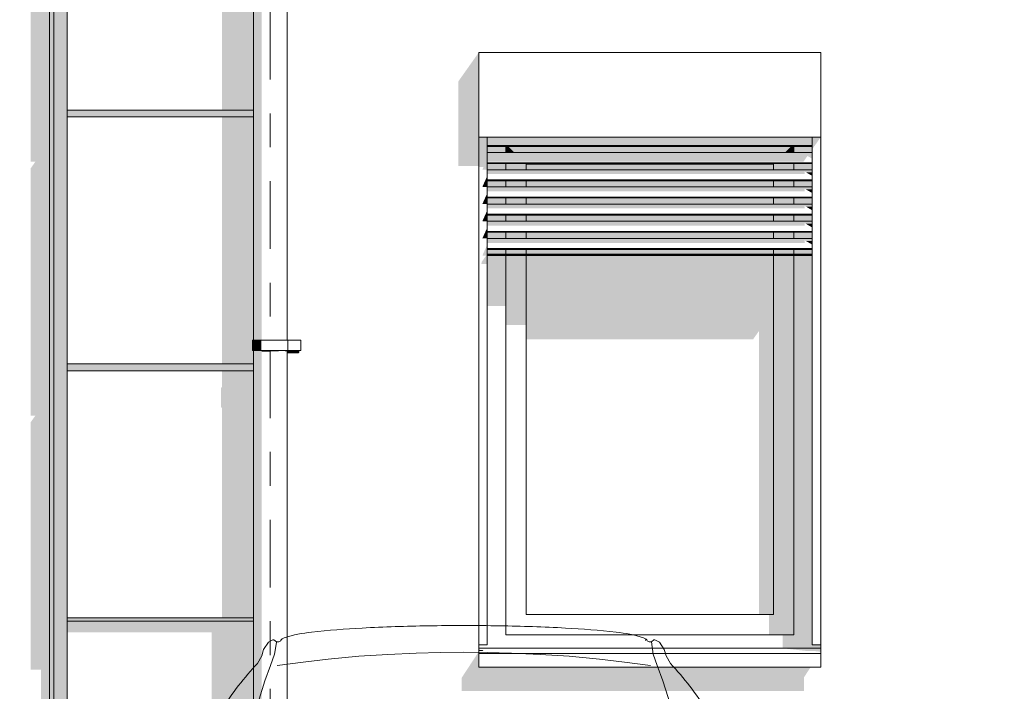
# Model space of a CAD drawing. Header units: metres. Extents: x -4 to 112, y -27 to 26.
# Tile 81 of 256: x 37 to 40, y 1 to 3. Entities that reach past the tile are written whole.
import ezdxf
from ezdxf.enums import TextEntityAlignment as Align

# ---------------------------------------------------------------- set-up
doc = ezdxf.new("R2010")
doc.units = ezdxf.units.M
doc.header["$MEASUREMENT"] = 0
doc.linetypes.add('Raster', pattern=[0.4, 0.2, -0.1, 0, -0.1])
for name, color, linetype in [('10 Fassade', 7, 'Continuous'), ('10 Wand außen', 7, 'Continuous'), ('30 Dachentwässerung', 7, 'Continuous'), ('60 Ausstattung außen', 7, 'Continuous'), ('90 Achsraster', 7, 'Continuous'), ('94 Genehmigungsplanung Bemaßung', 7, 'Continuous')]:
    doc.layers.add(name, color=color, linetype=linetype)
doc.styles.add('ERSTELLTER_STIL_1', font='arial.ttf')
doc.styles.add('ERSTELLTER_STIL_2', font='arial.ttf')
doc.dimstyles.new('ERSTELLTER_STIL__1', dxfattribs={"dimtxt": 0.25, "dimasz": 0.19, "dimexe": 0.18, "dimexo": 0.1, "dimgap": 0, "dimtad": 1, "dimtih": 1, "dimtoh": 1, "dimzin": 0, "dimdsep": 46, "dimtxsty": 'ERSTELLTER_STIL_2', "dimblk": 'ARROWHEAD_6', "dimblk1": 'ARROWHEAD_6', "dimblk2": 'ARROWHEAD_6', "dimcen": 0.09, "dimclrd": 7, "dimclre": 7, "dimclrt": 7, "dimazin": 0, "dimtfac": 1, "dimtdec": 4, "dimtmove": 0, "dimatfit": 3, "dimfxl": 1, "dimtolj": 1, "dimtzin": 0, "dimarcsym": 0})

# ---------------------------------------------------------------- blocks, each defined once
blk = doc.blocks.new('Standard-Rastermarker[7]_1', base_point=(37.7511, 10))
at = {"layer": '90 Achsraster', "color": 14, "linetype": 'Raster', "lineweight": 18, "true_color": 0xa80000}
blk.add_line((37.7511, 9), (37.7511, -1), dxfattribs=at)
at = {"layer": '90 Achsraster', "color": 14, "lineweight": 18, "true_color": 0xa80000, "style": 'ERSTELLTER_STIL_1'}
for tag, p in [('AC_MarkerText_1_0', (37.7511, 10.5)), ('AC_MarkerText_1_1', (37.7511, -2.2))]:
    blk.add_attdef(tag, text='', height=0.3, rotation=360, dxfattribs=at).set_placement(p, align=Align.TOP_CENTER)
blk = doc.blocks.new('Auto Symbol 27[15]_1', base_point=(38.323, -0.1525))
at = {"layer": '60 Ausstattung außen', "color": 7, "linetype": 'Continuous', "lineweight": 13}
for p, q in [((37.7314, 1.117), (37.7455, 1.1384)), ((37.7455, 1.1384), (37.7591, 1.1453)), ((37.7591, 1.1453), (37.7619, 1.1452)), ((37.7619, 1.1452), (37.7694, 1.1389)), ((37.7693, 1.1375), (37.7637, 1.1032)), ((37.7694, 1.1389), (37.776, 1.1392)), ((37.776, 1.1392), (37.7822, 1.1426)), ((38.8593, 1.143), (38.8598, 1.1477)), ((38.8699, 1.1392), (38.8637, 1.1426)), ((38.8765, 1.1389), (38.8699, 1.1392)), ((38.884, 1.1452), (38.8765, 1.1389)), ((38.8765, 1.1389), (38.8822, 1.1032)), ((38.8868, 1.1453), (38.884, 1.1452)), ((38.9004, 1.1384), (38.8868, 1.1453)), ((38.9145, 1.117), (38.9004, 1.1384)), ((37.7259, 1.0974), (37.7314, 1.117)), ((38.098, 1.1021), (38.182, 1.1062)), ((38.182, 1.1062), (38.2543, 1.1081)), ((38.2543, 1.1081), (38.323, 1.1087)), ((38.3916, 1.1081), (38.323, 1.1087)), ((38.4639, 1.1062), (38.3916, 1.1081)), ((38.5479, 1.1021), (38.4639, 1.1062)), ((38.92, 1.0974), (38.9145, 1.117)), ((37.7133, 1.0756), (37.7259, 1.0974)), ((37.7637, 1.1032), (37.7519, 1.0689)), ((37.7717, 1.069), (37.8485, 1.079)), ((37.8485, 1.079), (37.9223, 1.0876)), ((37.9223, 1.0876), (38.0125, 1.0965)), ((38.0125, 1.0965), (38.098, 1.1021)), ((38.6334, 1.0965), (38.5479, 1.1021)), ((38.7236, 1.0876), (38.6334, 1.0965)), ((38.7974, 1.079), (38.7236, 1.0876)), ((38.8742, 1.069), (38.7974, 1.079)), ((38.8822, 1.1032), (38.894, 1.0689)), ((38.9326, 1.0756), (38.92, 1.0974)), ((37.7519, 1.0689), (37.7351, 1.0241)), ((38.894, 1.0689), (38.9108, 1.0241)), ((37.7351, 1.0241), (37.6662, 0.8029)), ((38.9108, 1.0241), (38.9797, 0.8029)), ((37.3122, 0.8446), (37.3069, 0.8226)), ((37.3201, 0.854), (37.3122, 0.8446)), ((37.3346, 0.8573), (37.3201, 0.854)), ((37.3978, 0.8612), (37.3346, 0.8573)), ((37.4802, 0.8613), (37.3978, 0.8612)), ((37.4881, 0.8601), (37.4802, 0.8613)), ((37.5017, 0.8507), (37.4881, 0.8601)), ((37.5068, 0.8417), (37.5017, 0.8507)), ((38.1572, 0.8452), (38.0772, 0.8425)), ((38.2232, 0.8452), (38.1572, 0.8452)), ((38.3227, 0.8451), (38.2232, 0.8452)), ((38.3232, 0.8451), (38.4227, 0.8452)), ((38.4227, 0.8452), (38.4887, 0.8452)), ((38.4887, 0.8452), (38.5687, 0.8425)), ((39.1391, 0.8417), (39.1443, 0.8507)), ((39.1443, 0.8507), (39.1578, 0.8601)), ((39.1578, 0.8601), (39.1657, 0.8613)), ((39.1657, 0.8613), (39.2481, 0.8612)), ((39.2481, 0.8612), (39.3113, 0.8573)), ((39.3113, 0.8573), (39.3258, 0.854)), ((39.3258, 0.854), (39.3337, 0.8446)), ((39.3337, 0.8446), (39.339, 0.8226)), ((37.3069, 0.8226), (37.3055, 0.7998)), ((37.5068, 0.7687), (37.5068, 0.8417)), ((37.7132, 0.8156), (37.7003, 0.8173)), ((37.7484, 0.8233), (37.7132, 0.8156)), ((37.8015, 0.83), (37.7484, 0.8233)), ((37.8631, 0.8343), (37.8015, 0.83)), ((37.9106, 0.8376), (37.8631, 0.8343)), ((37.9911, 0.8426), (37.9106, 0.8376)), ((38.0772, 0.8425), (37.9911, 0.8426)), ((38.5687, 0.8425), (38.6548, 0.8426)), ((38.6548, 0.8426), (38.7353, 0.8376)), ((38.7353, 0.8376), (38.7828, 0.8343)), ((38.7828, 0.8343), (38.8444, 0.83)), ((38.8444, 0.83), (38.8975, 0.8233)), ((38.8975, 0.8233), (38.9327, 0.8156)), ((38.9327, 0.8156), (38.9456, 0.8173)), ((39.1391, 0.7687), (39.1391, 0.8417)), ((39.339, 0.8226), (39.3404, 0.7998)), ((37.3055, 0.7998), (37.3105, 0.7711)), ((37.6897, 0.8107), (37.6877, 0.788)), ((37.6877, 0.788), (37.7126, 0.7791)), ((37.9352, 0.784), (38.0168, 0.7861)), ((38.0168, 0.7861), (38.0839, 0.785)), ((38.0839, 0.785), (38.1628, 0.7888)), ((38.1628, 0.7888), (38.2254, 0.7904)), ((38.4205, 0.7904), (38.2254, 0.7904)), ((38.4831, 0.7888), (38.4205, 0.7904)), ((38.562, 0.785), (38.4831, 0.7888)), ((38.6291, 0.7861), (38.562, 0.785)), ((38.7107, 0.784), (38.6291, 0.7861)), ((38.9582, 0.788), (38.9333, 0.7791)), ((38.9562, 0.8107), (38.9582, 0.788)), ((39.3404, 0.7998), (39.3354, 0.7711)), ((37.3105, 0.7711), (37.318, 0.7425)), ((37.5101, 0.765), (37.5068, 0.7687)), ((37.5174, 0.7588), (37.5508, 0.7608)), ((37.5508, 0.7608), (37.5823, 0.7582)), ((37.5823, 0.7582), (37.5985, 0.7526)), ((37.6304, 0.7565), (37.6108, 0.7526)), ((37.6488, 0.762), (37.6304, 0.7565)), ((37.6662, 0.7631), (37.6488, 0.762)), ((37.6964, 0.7692), (37.6662, 0.7631)), ((37.7126, 0.7791), (37.7187, 0.7719)), ((37.7187, 0.7719), (37.7427, 0.6807)), ((37.7221, 0.7714), (37.7584, 0.7747)), ((37.7584, 0.7747), (37.8597, 0.7818)), ((37.8597, 0.7818), (37.9352, 0.784)), ((38.7862, 0.7818), (38.7107, 0.784)), ((38.8875, 0.7747), (38.7862, 0.7818)), ((38.9238, 0.7714), (38.8875, 0.7747)), ((38.9272, 0.7719), (38.9032, 0.6807)), ((38.9333, 0.7791), (38.9272, 0.7719)), ((38.9495, 0.7692), (38.9797, 0.7631)), ((38.9797, 0.7631), (38.9971, 0.762)), ((38.9971, 0.762), (39.0155, 0.7565)), ((39.0155, 0.7565), (39.0351, 0.7526)), ((39.0636, 0.7582), (39.0474, 0.7526)), ((39.0951, 0.7608), (39.0636, 0.7582)), ((39.1285, 0.7588), (39.0951, 0.7608)), ((39.1358, 0.765), (39.1391, 0.7687)), ((39.3354, 0.7711), (39.3279, 0.7425)), ((37.318, 0.7425), (37.3273, 0.7379)), ((37.3273, 0.7379), (37.3519, 0.7318)), ((37.3519, 0.7318), (37.4553, 0.7301)), ((37.4553, 0.7301), (37.4553, 0.7256)), ((37.5974, 0.7416), (37.5901, 0.7256)), ((37.6108, 0.7526), (37.5974, 0.7416)), ((37.5985, 0.7526), (37.6063, 0.7482)), ((39.0351, 0.7526), (39.0485, 0.7416)), ((39.0474, 0.7526), (39.0396, 0.7482)), ((39.0485, 0.7416), (39.0558, 0.7256)), ((39.294, 0.7318), (39.1906, 0.7301)), ((39.1906, 0.7301), (39.1906, 0.7256)), ((39.3186, 0.7379), (39.294, 0.7318)), ((39.3279, 0.7425), (39.3186, 0.7379)), ((37.4361, 0.6884), (37.4475, 0.7102)), ((37.4475, 0.7102), (37.4541, 0.7227)), ((37.5822, 0.7012), (37.5783, 0.6813)), ((37.5851, 0.7145), (37.5822, 0.7012)), ((37.5901, 0.7256), (37.5851, 0.7145)), ((39.0558, 0.7256), (39.0609, 0.7145)), ((39.0609, 0.7145), (39.0637, 0.7012)), ((39.0637, 0.7012), (39.0676, 0.6813)), ((39.1984, 0.7102), (39.1918, 0.7227)), ((39.2098, 0.6884), (39.1984, 0.7102)), ((37.423, 0.6579), (37.4361, 0.6884)), ((37.4475, 0.6808), (37.4581, 0.6831)), ((37.4581, 0.6831), (37.4872, 0.6858)), ((37.4872, 0.6858), (37.5224, 0.6825)), ((37.5224, 0.6825), (37.5537, 0.6797)), ((37.5895, 0.6697), (37.571, 0.6681)), ((37.5783, 0.6813), (37.5772, 0.6697)), ((37.6398, 0.6719), (37.5895, 0.6697)), ((37.6913, 0.6719), (37.6398, 0.6719)), ((37.7259, 0.6702), (37.6913, 0.6719)), ((37.7427, 0.6807), (37.7511, 0.6707)), ((38.8948, 0.6707), (37.7511, 0.6707)), ((38.9032, 0.6807), (38.8948, 0.6707)), ((38.92, 0.6702), (38.9546, 0.6719)), ((38.9546, 0.6719), (39.0061, 0.6719)), ((39.0061, 0.6719), (39.0564, 0.6697)), ((39.0564, 0.6697), (39.0749, 0.6681)), ((39.0676, 0.6813), (39.0687, 0.6697)), ((39.1235, 0.6825), (39.0922, 0.6797)), ((39.1587, 0.6858), (39.1235, 0.6825)), ((39.1878, 0.6831), (39.1587, 0.6858)), ((39.1984, 0.6808), (39.1878, 0.6831)), ((39.2229, 0.6579), (39.2098, 0.6884)), ((37.4129, 0.627), (37.423, 0.6579)), ((37.4849, 0.6416), (37.434, 0.6338)), ((37.5414, 0.6443), (37.4849, 0.6416)), ((37.5543, 0.6587), (37.5459, 0.6327)), ((37.5582, 0.6631), (37.5543, 0.6587)), ((37.571, 0.6681), (37.5582, 0.6631)), ((37.585, 0.6531), (37.58, 0.6393)), ((37.5912, 0.6604), (37.585, 0.6531)), ((37.7399, 0.6541), (37.7321, 0.6604)), ((37.8008, 0.4756), (37.7399, 0.6541)), ((38.0245, 0.5019), (38.0245, 0.6604)), ((38.6214, 0.5019), (38.6214, 0.6604)), ((38.8451, 0.4756), (38.906, 0.6541)), ((38.906, 0.6541), (38.9138, 0.6604)), ((39.0547, 0.6604), (39.0609, 0.6531)), ((39.0609, 0.6531), (39.0659, 0.6393)), ((39.0749, 0.6681), (39.0877, 0.6631)), ((39.0877, 0.6631), (39.0916, 0.6587)), ((39.0916, 0.6587), (39.1001, 0.6327)), ((39.1045, 0.6443), (39.161, 0.6416)), ((39.161, 0.6416), (39.2119, 0.6338)), ((39.2331, 0.627), (39.2229, 0.6579)), ((37.405, 0.5976), (37.4129, 0.627)), ((37.5459, 0.6327), (37.5425, 0.6106)), ((37.58, 0.6393), (37.58, 0.4756)), ((39.0659, 0.6393), (39.0659, 0.4756)), ((39.1001, 0.6327), (39.1034, 0.6106)), ((39.2409, 0.5976), (39.2331, 0.627)), ((37.3972, 0.5473), (37.405, 0.5976)), ((37.5425, 0.6106), (37.5318, 0.5453)), ((37.5508, 0.5976), (37.7584, 0.5976)), ((37.7831, 0.5976), (38.0213, 0.5976)), ((38.8628, 0.5976), (38.6246, 0.5976)), ((39.0951, 0.5976), (38.8875, 0.5976)), ((39.1034, 0.6106), (39.1141, 0.5453)), ((39.2487, 0.5473), (39.2409, 0.5976)), ((37.3955, 0.4967), (37.3972, 0.5473)), ((37.5318, 0.5453), (37.5256, 0.5038)), ((39.1141, 0.5453), (39.1203, 0.5038)), ((39.2505, 0.4967), (39.2487, 0.5473)), ((37.3981, 0.4519), (37.3955, 0.4967)), ((37.5256, 0.5038), (37.5251, 0.4778)), ((39.1203, 0.5038), (39.1208, 0.4778)), ((39.2478, 0.4519), (39.2505, 0.4967)), ((37.5251, 0.4778), (37.5362, 0.4668)), ((37.5362, 0.4668), (37.5676, 0.4629)), ((37.838, 0.4629), (37.8723, 0.4677)), ((37.8723, 0.4677), (37.893, 0.4798)), ((37.893, 0.4798), (37.9308, 0.4895)), ((37.9308, 0.4895), (38.7151, 0.4895)), ((38.7529, 0.4798), (38.7151, 0.4895)), ((38.7736, 0.4677), (38.7529, 0.4798)), ((38.8079, 0.4629), (38.7736, 0.4677)), ((39.1097, 0.4668), (39.0783, 0.4629)), ((39.1208, 0.4778), (39.1097, 0.4668)), ((37.5345, 0.4341), (37.5743, 0.4402)), ((37.5379, 0.4629), (37.5385, 0.4369)), ((37.5676, 0.4629), (37.838, 0.4629)), ((39.0716, 0.4402), (37.5743, 0.4402)), ((39.0783, 0.4629), (38.8079, 0.4629)), ((39.1114, 0.4341), (39.0716, 0.4402)), ((39.108, 0.4629), (39.1074, 0.4369)), ((37.435, 0.4287), (37.4387, 0.399)), ((37.4523, 0.4237), (37.5094, 0.4292)), ((37.5094, 0.4292), (37.5345, 0.4341)), ((39.1365, 0.4292), (39.1114, 0.4341)), ((39.1936, 0.4237), (39.1365, 0.4292)), ((39.2109, 0.4287), (39.2072, 0.399)), ((37.4387, 0.399), (37.4422, 0.3783)), ((37.445, 0.3833), (37.5116, 0.3938)), ((37.5116, 0.3938), (37.5985, 0.3999)), ((39.0474, 0.3999), (37.5985, 0.3999)), ((39.1343, 0.3938), (39.0474, 0.3999)), ((39.2009, 0.3833), (39.1343, 0.3938)), ((39.2072, 0.399), (39.2037, 0.3783)), ((37.4184, 0.3004), (37.4184, -0.0913)), ((39.2275, 0.3004), (39.2275, -0.0913)), ((37.6804, 0.2792), (38.9655, 0.2792)), ((37.6502, 0.2018), (37.4795, 0.2077)), ((37.653, 0.2001), (37.6708, 0.2249)), ((37.6708, 0.2249), (37.8229, 0.2249)), ((37.6949, 0.2023), (37.7052, 0.2084)), ((37.8229, 0.2249), (37.8465, 0.2249)), ((37.8258, 0.2083), (37.8492, 0.2006)), ((37.8465, 0.2249), (37.861, 0.2205)), ((37.861, 0.2205), (37.8716, 0.2094)), ((37.8716, 0.2094), (37.8828, 0.19)), ((38.7676, 0.2077), (37.8783, 0.2077)), ((38.7743, 0.2094), (38.7631, 0.19)), ((38.7849, 0.2205), (38.7743, 0.2094)), ((38.7994, 0.2249), (38.7849, 0.2205)), ((38.8201, 0.2083), (38.7967, 0.2006)), ((38.823, 0.2249), (38.7994, 0.2249)), ((38.9751, 0.2249), (38.823, 0.2249)), ((38.951, 0.2023), (38.9407, 0.2084)), ((38.9929, 0.2001), (38.9751, 0.2249)), ((38.9957, 0.2018), (39.1664, 0.2077)), ((37.653, 0.0829), (37.653, 0.2001)), ((37.6708, 0.1564), (37.6787, 0.1824)), ((37.6787, 0.1824), (37.6949, 0.2023)), ((37.7581, 0.1846), (37.7032, 0.1846)), ((37.7032, 0.1846), (37.7032, 0.1249)), ((37.7581, 0.1249), (37.7581, 0.1846)), ((37.8341, 0.1846), (37.7793, 0.1846)), ((37.7793, 0.1846), (37.7793, 0.1249)), ((37.8341, 0.1249), (37.8341, 0.1846)), ((37.8492, 0.2006), (37.8627, 0.1873)), ((37.8627, 0.1873), (37.8671, 0.1657)), ((37.8828, 0.19), (37.9124, 0.1397)), ((38.7631, 0.19), (38.7335, 0.1397)), ((38.7832, 0.1873), (38.7788, 0.1657)), ((38.7967, 0.2006), (38.7832, 0.1873)), ((38.8118, 0.1249), (38.8118, 0.1846)), ((38.8118, 0.1846), (38.8666, 0.1846)), ((38.8666, 0.1846), (38.8666, 0.1249)), ((38.8878, 0.1846), (38.9427, 0.1846)), ((38.8878, 0.1249), (38.8878, 0.1846)), ((38.9427, 0.1846), (38.9427, 0.1249)), ((38.9672, 0.1824), (38.951, 0.2023)), ((38.9751, 0.1564), (38.9672, 0.1824)), ((38.9929, 0.0829), (38.9929, 0.2001)), ((37.6798, 0.1271), (37.6708, 0.1564)), ((37.8671, 0.1657), (37.8632, 0.1348)), ((38.7788, 0.1657), (38.7827, 0.1348)), ((38.9661, 0.1271), (38.9751, 0.1564)), ((37.6684, 0.126), (37.6684, -0.0913)), ((37.6926, 0.1094), (37.6798, 0.1271)), ((37.7032, 0.1249), (37.7581, 0.1249)), ((37.7793, 0.1249), (37.8341, 0.1249)), ((37.8537, 0.122), (37.8307, 0.1071)), ((37.8632, 0.1348), (37.8537, 0.122)), ((37.9124, 0.1397), (37.923, 0.1264)), ((37.923, 0.1264), (37.9331, 0.1165)), ((37.9331, 0.1165), (38.323, 0.1165)), ((38.7128, 0.1165), (38.323, 0.1165)), ((38.7229, 0.1264), (38.7128, 0.1165)), ((38.7335, 0.1397), (38.7229, 0.1264)), ((38.7827, 0.1348), (38.7922, 0.122)), ((38.7922, 0.122), (38.8152, 0.1071)), ((38.8666, 0.1249), (38.8118, 0.1249)), ((38.9427, 0.1249), (38.8878, 0.1249)), ((38.9533, 0.1094), (38.9661, 0.1271)), ((38.9775, 0.126), (38.9775, -0.0913)), ((37.5064, 0.0918), (37.517, 0.0896)), ((37.517, 0.0896), (37.635, 0.0807)), ((37.7278, 0.0961), (37.6926, 0.1094)), ((37.7681, 0.0944), (37.7278, 0.0961)), ((37.8016, 0.0977), (37.7681, 0.0944)), ((37.8307, 0.1071), (37.8016, 0.0977)), ((38.8152, 0.1071), (38.8443, 0.0977)), ((38.8443, 0.0977), (38.8778, 0.0944)), ((38.8778, 0.0944), (38.9181, 0.0961)), ((38.9181, 0.0961), (38.9533, 0.1094)), ((39.1289, 0.0896), (39.0109, 0.0807)), ((39.1395, 0.0918), (39.1289, 0.0896)), ((37.635, 0.0807), (37.653, 0.0829)), ((39.0109, 0.0807), (38.9929, 0.0829)), ((37.4184, -0.0913), (37.4309, -0.1285)), ((37.6684, -0.0913), (37.6561, -0.1285)), ((38.9775, -0.0913), (38.9898, -0.1285)), ((39.2275, -0.0913), (39.215, -0.1285)), ((37.4309, -0.1285), (37.4584, -0.1525)), ((37.6561, -0.1285), (37.6285, -0.1525)), ((38.9898, -0.1285), (39.0174, -0.1525)), ((39.215, -0.1285), (39.1875, -0.1525)), ((37.6285, -0.1525), (37.4584, -0.1525)), ((39.1875, -0.1525), (39.0174, -0.1525))]:
    blk.add_line(p, q, dxfattribs=at)
for centre, radius, start, end in [((37.9042, 0.8038), 0.365, 94.8565, 107.812), ((38.1367, -1.1004), 2.2831, 92.8673, 96.625), ((38.2948, -3.9007), 5.0879, 90.8714, 93.0679), ((38.3229, -5.2635), 6.4509, 89.06261, 90.93668), ((38.3511, -3.9007), 5.0879, 86.9321, 89.1286), ((38.5092, -1.1004), 2.2831, 83.375, 87.1327), ((38.7417, 0.8038), 0.365, 72.188, 85.1434), ((37.7867, 1.1424), 0.00455, 148.5499, 170.8774), ((37.7859, 1.1426), 0.00375, 171.542, 180), ((37.7904, 1.1401), 0.00886, 128.8331, 147.926), ((37.8035, 1.1227), 0.0306, 110.8615, 127.6138), ((38.8424, 1.1227), 0.0306, 52.3876, 69.1401), ((38.8555, 1.1401), 0.00886, 32.074, 51.1669), ((38.8594, 1.1425), 0.00429, 0.9544, 31.9852), ((38.8637, 1.1423), 0.000278, 270, 90), ((38.3729, 0.4562), 0.9048, 136.7999, 147.7383), ((38.2731, 0.4562), 0.9047, 31.9535, 43.1997), ((38.3644, 0.4617), 0.8946, 147.7434, 159.095), ((38.2816, 0.4617), 0.8946, 20.9053, 31.9467), ((37.6468, 0.5174), 0.2827, 105.5816, 124.501), ((37.6656, 0.4557), 0.3473, 89.9018, 105.8365), ((38.9797, 0.4469), 0.3561, 81.8946, 90), ((38.9862, 0.4832), 0.3191, 64.6855, 82.1297), ((38.3226, 0.7315), 0.0401, 123.4305, 145.9302), ((38.3229, 0.7311), 0.0406, 101.1124, 123.4365), ((38.3229, 0.7309), 0.0408, 78.8183, 101.0713), ((38.323, 0.7311), 0.0406, 56.5624, 78.8863), ((38.3233, 0.7315), 0.0401, 34.0698, 56.5684), ((39.0223, 0.5571), 0.237, 44.3219, 64.9271), ((37.5976, 0.5874), 0.1972, 124.2626, 136.7027), ((38.3221, 0.7318), 0.0394, 168.6251, 180), ((38.3221, 0.7318), 0.0394, 180, 191.3749), ((38.3223, 0.7317), 0.0396, 145.936, 168.6111), ((38.3236, 0.7317), 0.0396, 11.3891, 34.0647), ((38.3238, 0.7318), 0.0394, 348.6251, 11.3749), ((38.3223, 0.7318), 0.0396, 191.3875, 214.064), ((38.3226, 0.7321), 0.0401, 214.0698, 236.5688), ((38.3229, 0.7325), 0.0406, 236.5628, 258.8874), ((38.323, 0.7325), 0.0406, 281.1139, 303.4383), ((38.3233, 0.7321), 0.0401, 303.4324, 325.9302), ((38.3236, 0.7318), 0.0396, 325.9353, 348.6122), ((38.3229, 0.7327), 0.0408, 258.929, 281.1816), ((38.4585, 0.5108), 1.0249, 172.5715, 192.2073), ((38.187, 0.5109), 1.0253, 341.1996, 7.4264), ((38.4399, 0.5691), 1.0483, 182.5846, 195.6912), ((38.2059, 0.5691), 1.0485, 342.2095, 357.4156), ((38.4635, 0.5122), 1.03, 192.2218, 203.5481), ((38.4464, 0.5711), 1.0551, 195.7045, 207.0182), ((38.1993, 0.5713), 1.0555, 332.9801, 342.2033), ((38.1816, 0.5126), 1.031, 336.4469, 341.2027)]:
    blk.add_arc(centre, radius, start, end, dxfattribs=at)
blk = doc.blocks.new('Mann gehend Kontur 02 27[19]_1', base_point=(36.9369, -0.1672))
at = {"layer": '60 Ausstattung außen', "linetype": 'Continuous', "lineweight": 0, "true_color": 0xffffff}
blk.add_hatch(color=7, dxfattribs=at).paths.add_polyline_path([(36.7089, 0.588), (36.7257, 0.5567), (36.7728, 0.4513), (36.7873, 0.4034), (36.7952, 0.3504), (36.7935, 0.3301), (36.7929, 0.2935), (36.7974, 0.2089), (36.8058, 0.1614), (36.7985, 0.1169), (36.8041, 0.0453), (36.8159, -0.0139), (36.8142, -0.0494), (36.8097, -0.0905), (36.8198, -0.0939), (36.8204, -0.1401), (36.8568, -0.1514), (36.8601, -0.1452), (36.9038, -0.1649), (36.9369, -0.1672), (36.9811, -0.1621), (37.0086, -0.1582), (37.0416, -0.1525), (37.0377, -0.1435), (37.0383, -0.1306), (37.022, -0.1283), (36.994, -0.121), (36.9632, -0.108), (36.9531, -0.0872), (36.9761, -0.0922), (36.9733, -0.0708), (36.9649, -0.0268), (36.9537, 0.0109), (36.9526, 0.047), (36.9464, 0.1158), (36.938, 0.1767), (36.9307, 0.2336), (36.9178, 0.3384), (36.9128, 0.4004), (36.9128, 0.4427), (36.91, 0.503), (36.905, 0.5679), (36.8999, 0.5994), (36.9162, 0.5915), (36.9279, 0.5949), (36.929, 0.6118), (36.9212, 0.6733), (36.9122, 0.7202), (36.905, 0.7518), (36.8915, 0.798), (36.8921, 0.8617), (36.8865, 0.8859), (36.8854, 0.9131), (36.8882, 0.9599), (36.8831, 0.9988), (36.8786, 1.0197), (36.8859, 1.0321), (36.8826, 1.0689), (36.8786, 1.1055), (36.8831, 1.1421), (36.8786, 1.2115), (36.8736, 1.2415), (36.8624, 1.2669), (36.8433, 1.2765), (36.831, 1.2753), (36.7616, 1.3199), (36.7543, 1.3514), (36.7593, 1.3542), (36.7633, 1.3672), (36.7717, 1.3813), (36.7739, 1.3931), (36.7778, 1.4089), (36.7851, 1.4309), (36.784, 1.4506), (36.7851, 1.4647), (36.7868, 1.4721), (36.7845, 1.4799), (36.7851, 1.4885), (36.7924, 1.4993), (36.7929, 1.5117), (36.7879, 1.5269), (36.7883, 1.5497), (36.782, 1.5722), (36.7755, 1.5689), (36.7731, 1.5726), (36.7554, 1.5872), (36.7481, 1.5844), (36.7268, 1.5844), (36.7123, 1.5905), (36.7102, 1.584), (36.6916, 1.5849), (36.6742, 1.5827), (36.6596, 1.573), (36.6463, 1.5694), (36.6367, 1.5459), (36.6231, 1.5391), (36.6271, 1.5341), (36.6148, 1.5149), (36.6227, 1.5121), (36.6215, 1.4935), (36.6238, 1.4698), (36.6176, 1.458), (36.621, 1.4377), (36.6333, 1.4174), (36.6423, 1.4129), (36.644, 1.3868), (36.6372, 1.3868), (36.6277, 1.3699), (36.6187, 1.371), (36.5857, 1.3372), (36.5846, 1.3321), (36.5437, 1.3163), (36.4944, 1.2943), (36.477, 1.2876), (36.4686, 1.2763), (36.4535, 1.2493), (36.4457, 1.2221), (36.439, 1.1972), (36.4373, 1.1268), (36.4339, 1.0421), (36.4311, 0.9812), (36.4406, 0.9485), (36.4619, 0.8758), (36.4866, 0.8249), (36.5022, 0.8001), (36.4905, 0.7607), (36.4849, 0.6816), (36.4854, 0.6472), (36.4849, 0.6038), (36.5078, 0.5982), (36.5084, 0.5328), (36.5101, 0.461), (36.5003, 0.4224), (36.4892, 0.3796), (36.4698, 0.3365), (36.4597, 0.3065), (36.4563, 0.2535), (36.4367, 0.1796), (36.4438, 0.1733), (36.4413, 0.1387), (36.461, 0.1216), (36.4754, 0.0922), (36.4866, 0.0635), (36.5135, 0.05), (36.5409, 0.0398), (36.57, 0.0426), (36.5958, 0.0483), (36.5963, 0.0595), (36.5954, 0.0726), (36.5812, 0.0866), (36.5711, 0.0984), (36.5583, 0.1182), (36.5465, 0.1469), (36.5487, 0.161), (36.5549, 0.1627), (36.5616, 0.2401), (36.5706, 0.2604), (36.5851, 0.3184), (36.6131, 0.3635), (36.6283, 0.3849), (36.6344, 0.4137), (36.6417, 0.4465), (36.6552, 0.4854), (36.6938, 0.5632)])
at = {"layer": '60 Ausstattung außen', "color": 7, "linetype": 'Continuous', "lineweight": 13, "flags": 128}
blk.add_lwpolyline([(36.7089, 0.588), (36.6938, 0.5632), (36.6552, 0.4854), (36.6417, 0.4465), (36.6344, 0.4137), (36.6283, 0.3849), (36.6131, 0.3635), (36.5851, 0.3184), (36.5706, 0.2604), (36.5616, 0.2401), (36.5549, 0.1627), (36.5487, 0.161), (36.5465, 0.1469), (36.5583, 0.1182), (36.5711, 0.0984), (36.5812, 0.0866), (36.5954, 0.0726), (36.5963, 0.0595), (36.5958, 0.0483), (36.57, 0.0426), (36.5409, 0.0398), (36.5135, 0.05), (36.4866, 0.0635), (36.4754, 0.0922), (36.461, 0.1216), (36.4413, 0.1387), (36.4438, 0.1733), (36.4367, 0.1796), (36.4563, 0.2535), (36.4597, 0.3065), (36.4698, 0.3365), (36.4892, 0.3796), (36.5003, 0.4224), (36.5101, 0.461), (36.5084, 0.5328), (36.5078, 0.5982), (36.4849, 0.6038), (36.4854, 0.6472), (36.4849, 0.6816), (36.4905, 0.7607), (36.5022, 0.8001), (36.4866, 0.8249), (36.4619, 0.8758), (36.4406, 0.9485), (36.4311, 0.9812), (36.4339, 1.0421), (36.4373, 1.1268), (36.439, 1.1972), (36.4457, 1.2221), (36.4535, 1.2493), (36.4686, 1.2763), (36.477, 1.2876), (36.4944, 1.2943), (36.5437, 1.3163), (36.5846, 1.3321), (36.5857, 1.3372), (36.6187, 1.371), (36.6277, 1.3699), (36.6372, 1.3868), (36.644, 1.3868), (36.6423, 1.4129), (36.6333, 1.4174), (36.621, 1.4377), (36.6176, 1.458), (36.6238, 1.4698), (36.6215, 1.4935), (36.6227, 1.5121), (36.6148, 1.5149), (36.6271, 1.5341), (36.6231, 1.5391), (36.6367, 1.5459), (36.6463, 1.5694), (36.6596, 1.573), (36.6742, 1.5827), (36.6916, 1.5849), (36.7102, 1.584), (36.7123, 1.5905), (36.7268, 1.5844), (36.7481, 1.5844), (36.7554, 1.5872), (36.7731, 1.5726), (36.7755, 1.5689), (36.782, 1.5722), (36.7883, 1.5497), (36.7879, 1.5269), (36.7929, 1.5117), (36.7924, 1.4993), (36.7851, 1.4885), (36.7845, 1.4799), (36.7868, 1.4721), (36.7851, 1.4647), (36.784, 1.4506), (36.7851, 1.4309), (36.7778, 1.4089), (36.7739, 1.3931), (36.7717, 1.3813), (36.7633, 1.3672), (36.7593, 1.3542), (36.7543, 1.3514), (36.7616, 1.3199), (36.831, 1.2753), (36.8433, 1.2765), (36.8624, 1.2669), (36.8736, 1.2415), (36.8786, 1.2115), (36.8831, 1.1421), (36.8786, 1.1055), (36.8826, 1.0689), (36.8859, 1.0321), (36.8786, 1.0197), (36.8831, 0.9988), (36.8882, 0.9599), (36.8854, 0.9131), (36.8865, 0.8859), (36.8921, 0.8617), (36.8915, 0.798), (36.905, 0.7518), (36.9122, 0.7202), (36.9212, 0.6733), (36.929, 0.6118), (36.9279, 0.5949), (36.9162, 0.5915), (36.8999, 0.5994), (36.905, 0.5679), (36.91, 0.503), (36.9128, 0.4427), (36.9128, 0.4004), (36.9178, 0.3384), (36.9307, 0.2336), (36.938, 0.1767), (36.9464, 0.1158), (36.9526, 0.047), (36.9537, 0.0109), (36.9649, -0.0268), (36.9733, -0.0708), (36.9761, -0.0922), (36.9531, -0.0872), (36.9632, -0.108), (36.994, -0.121), (37.022, -0.1283), (37.0383, -0.1306), (37.0377, -0.1435), (37.0416, -0.1525), (37.0086, -0.1582), (36.9811, -0.1621), (36.9369, -0.1672), (36.9038, -0.1649), (36.8601, -0.1452), (36.8568, -0.1514), (36.8204, -0.1401), (36.8198, -0.0939), (36.8097, -0.0905), (36.8142, -0.0494), (36.8159, -0.0139), (36.8041, 0.0453), (36.7985, 0.1169), (36.8058, 0.1614), (36.7974, 0.2089), (36.7929, 0.2935), (36.7935, 0.3301), (36.7952, 0.3504), (36.7873, 0.4034), (36.7728, 0.4513), (36.7257, 0.5567)], close=True, dxfattribs=at)
blk = doc.blocks.new('*D38', base_point=(27236.1321, 0))
at = {"layer": '94 Genehmigungsplanung Bemaßung', "color": 7, "linetype": 'Continuous', "lineweight": 13}
for p, q in [((17.3411, 9.2531), (17.3411, 9.6281)), ((58.1625, 9.2531), (58.1625, 9.6281)), ((17.4411, 9.5406), (17.2411, 9.3406)), ((58.0625, 9.3406), (58.2625, 9.5406)), ((17.1911, 9.4406), (17.3411, 9.4406)), ((17.3411, 9.4406), (58.1625, 9.4406)), ((58.1625, 9.4406), (58.3125, 9.4406))]:
    blk.add_line(p, q, dxfattribs=at)
at = {"layer": '94 Genehmigungsplanung Bemaßung', "color": 7, "lineweight": 13, "insert": (37.3228, 9.4906), "char_height": 0.25, "attachment_point": 7, "style": 'ERSTELLTER_STIL_2'}
blk.add_mtext('\\A1;{\\pql;\\fArial|b0|i0|c0|p0;\\W1.000000;40,82}', dxfattribs=at)
blk = doc.blocks.new('ARROWHEAD_6')
at = {"color": 0, "linetype": 'Continuous', "lineweight": 0}
for p, q in [((-0.5, -0.5), (0.5, 0.5)), ((0, 0), (-1, 0))]:
    blk.add_line(p, q, dxfattribs=at)

msp = doc.modelspace()

# ---------------------------------------------------------------- hatches: boundary and pattern name
at = {"layer": '10 Fassade', "linetype": 'Continuous', "lineweight": 0, "true_color": 0x000000}
for points in [[(37.7011, 3.44), (37.6088, 3.44), (37.6088, 2.71), (37.7011, 2.71)], [(37.7011, 2.71), (37.1511, 2.71), (37.1511, 2.69), (37.7011, 2.69)], [(37.6088, 1.96), (37.7011, 1.96), (37.7011, 2), (37.6991, 2), (37.6991, 2.03), (37.7011, 2.03), (37.7011, 2.69), (37.6088, 2.69)], [(37.1511, 1.94), (37.7011, 1.94), (37.7011, 1.96), (37.1511, 1.96)], [(37.606, 1.8884), (37.606, 1.8315), (37.6088, 1.8301), (37.6088, 1.21), (37.7011, 1.21), (37.7011, 1.94), (37.6088, 1.94), (37.6088, 1.8939)], [(37.7011, 1.21), (37.1511, 1.21), (37.1511, 1.2), (37.7011, 1.2)]]:
    msp.add_hatch(color=18, dxfattribs=at).paths.add_polyline_path(points)
at = {"layer": '10 Wand außen', "linetype": 'Continuous', "lineweight": 0, "true_color": 0x000000}
for points in [[(33.3511, 4.3474), (33.4071, 4.3474), (33.4071, 4.444), (37.1115, 4.444), (37.1115, 0), (37.1511, 0), (37.1511, 4.5), (33.3511, 4.5)], [(37.1115, 4.444), (33.4071, 4.444), (33.4071, 4.3474), (33.4216, 4.3474), (33.4216, 4.4295), (37.0993, 4.4295), (37.0993, 0.0542), (37.0736, 0.0542), (37.0736, 0), (37.1115, 0)], [(33.4216, 4.4295), (33.4216, 4.3474), (34.2832, 4.3474), (34.3032, 4.3757), (34.3032, 4.3474), (36.8832, 4.3474), (36.9032, 4.3757), (36.9032, 4.3474), (37.0432, 4.3474), (37.0432, 4.0574), (37.0574, 4.0574), (37.0432, 4.0374), (37.0432, 3.3074), (37.0574, 3.3074), (37.0432, 3.2874), (37.0432, 2.5574), (37.0574, 2.5574), (37.0432, 2.5374), (37.0432, 1.8074), (37.0574, 1.8074), (37.0432, 1.7874), (37.0432, 1.0574), (37.0736, 1.0574), (37.0736, 0.0542), (37.0993, 0.0542), (37.0993, 4.4295)], [(38.3668, 2.88), (38.3068, 2.7951), (38.3068, 2.5451), (38.3668, 2.5451)], [(38.3918, 2.63), (38.3668, 2.63), (38.3668, 2.5416), (38.3809, 2.5416), (38.3776, 2.5344), (38.3791, 2.5339), (38.3918, 2.5339)], [(39.3518, 2.63), (38.3918, 2.63), (38.3918, 2.6279), (39.3518, 2.6279)], [(38.3918, 2.6279), (38.3918, 2.6179), (39.3518, 2.6179), (39.3518, 2.6279)], [(38.3918, 2.6179), (38.3918, 2.6053), (39.3518, 2.6053), (39.3518, 2.6179)], [(39.3768, 2.63), (39.3518, 2.63), (39.3518, 2.5946), (39.3743, 2.6265), (39.3743, 1.13), (39.3768, 1.13)], [(38.3918, 2.6027), (39.3518, 2.6027), (39.3518, 2.6053), (38.3918, 2.6053)], [(38.3918, 2.5845), (38.4468, 2.5845), (38.4468, 2.6027), (38.3918, 2.6027)], [(38.4468, 2.5845), (38.4723, 2.5845), (38.4542, 2.6027), (38.4468, 2.6027)], [(38.4542, 2.6027), (38.4723, 2.5845), (39.2714, 2.5845), (39.2895, 2.6027)], [(39.2895, 2.6027), (39.2714, 2.5845), (39.2968, 2.5845), (39.2968, 2.6027)], [(39.2968, 2.5845), (39.3518, 2.5845), (39.3518, 2.6027), (39.2968, 2.6027)], [(39.3518, 2.5845), (38.3918, 2.5845), (38.3918, 2.5771), (39.3518, 2.5771)], [(38.3918, 2.5671), (39.3324, 2.5671), (39.3376, 2.5744), (39.3502, 2.5671), (39.3518, 2.5671), (39.3518, 2.5771), (38.3918, 2.5771)], [(38.3918, 2.5571), (39.3253, 2.5571), (39.3324, 2.5671), (38.3918, 2.5671)], [(39.3518, 2.5671), (39.3502, 2.5671), (39.3518, 2.5658)], [(38.3918, 2.5337), (38.4468, 2.5337), (38.4468, 2.5519), (38.3918, 2.5519)], [(38.3918, 2.5337), (38.3918, 2.5263), (39.3289, 2.5263), (39.328, 2.5283), (39.3329, 2.5263), (39.3518, 2.5263), (39.3518, 2.5337)], [(38.5049, 2.5519), (38.4468, 2.5519), (38.4468, 2.5337), (38.5068, 2.5337), (38.5068, 2.55)], [(38.5049, 2.5519), (38.5068, 2.55), (39.2368, 2.55), (39.2388, 2.5519)], [(38.5068, 2.55), (38.5068, 2.5337), (39.2368, 2.5337), (39.2368, 2.55)], [(39.2368, 2.5337), (39.2968, 2.5337), (39.2968, 2.5519), (39.2388, 2.5519), (39.2368, 2.55)], [(39.3518, 2.5519), (39.2968, 2.5519), (39.2968, 2.5337), (39.3518, 2.5337)], [(38.3776, 2.4836), (38.3791, 2.4831), (38.3918, 2.4831), (38.3918, 2.5151)], [(38.3918, 2.5208), (39.3298, 2.5208), (39.3289, 2.5263), (38.3918, 2.5263)], [(38.3918, 2.5012), (38.3918, 2.483), (38.4468, 2.483), (38.4468, 2.5012)], [(38.4468, 2.5012), (38.4468, 2.483), (38.5068, 2.483), (38.5068, 2.5012)], [(38.5068, 2.5012), (38.5068, 2.483), (39.2368, 2.483), (39.2368, 2.5012)], [(39.2368, 2.5012), (39.2368, 2.483), (39.2968, 2.483), (39.2968, 2.5012)], [(39.3518, 2.5012), (39.2968, 2.5012), (39.2968, 2.483), (39.3518, 2.483)], [(39.3329, 2.5263), (39.3502, 2.5163), (39.3518, 2.5163), (39.3518, 2.5263)], [(39.3518, 2.5151), (39.3518, 2.5163), (39.3502, 2.5163)], [(38.3918, 2.483), (38.3918, 2.4756), (39.3289, 2.4756), (39.328, 2.4775), (39.3329, 2.4756), (39.3518, 2.4756), (39.3518, 2.483)], [(38.3918, 2.47), (39.3298, 2.47), (39.3289, 2.4756), (38.3918, 2.4756)], [(39.3329, 2.4756), (39.3502, 2.4656), (39.3518, 2.4656), (39.3518, 2.4756)], [(38.3918, 2.4643), (38.3776, 2.4329), (38.3791, 2.4324), (38.3918, 2.4324)], [(38.3918, 2.4322), (38.4468, 2.4322), (38.4468, 2.4504), (38.3918, 2.4504)], [(38.4468, 2.4504), (38.4468, 2.4322), (38.5068, 2.4322), (38.5068, 2.4504)], [(38.5068, 2.4504), (38.5068, 2.4322), (39.2368, 2.4322), (39.2368, 2.4504)], [(39.2368, 2.4322), (39.2968, 2.4322), (39.2968, 2.4504), (39.2368, 2.4504)], [(39.2968, 2.4322), (39.3518, 2.4322), (39.3518, 2.4504), (39.2968, 2.4504)], [(39.3518, 2.4643), (39.3518, 2.4656), (39.3502, 2.4656)], [(38.3918, 2.4135), (38.3776, 2.3821), (38.3791, 2.3816), (38.3918, 2.3816)], [(38.3918, 2.4322), (38.3918, 2.4248), (39.3289, 2.4248), (39.328, 2.4268), (39.3329, 2.4248), (39.3518, 2.4248), (39.3518, 2.4322)], [(38.3918, 2.4193), (39.3298, 2.4193), (39.3289, 2.4248), (38.3918, 2.4248)], [(39.3329, 2.4248), (39.3502, 2.4148), (39.3518, 2.4148), (39.3518, 2.4248)], [(39.3518, 2.4135), (39.3518, 2.4148), (39.3502, 2.4148)], [(38.3918, 2.3996), (38.3918, 2.3814), (38.4468, 2.3814), (38.4468, 2.3996)], [(38.4468, 2.3996), (38.4468, 2.3814), (38.5068, 2.3814), (38.5068, 2.3996)], [(38.5068, 2.3814), (39.2368, 2.3814), (39.2368, 2.3996), (38.5068, 2.3996)], [(39.2368, 2.3814), (39.2968, 2.3814), (39.2968, 2.3996), (39.2368, 2.3996)], [(39.3518, 2.3996), (39.2968, 2.3996), (39.2968, 2.3814), (39.3518, 2.3814)], [(38.3776, 2.3313), (38.3791, 2.3308), (38.3918, 2.3308), (38.3918, 2.3628)], [(38.3918, 2.3814), (38.3918, 2.374), (39.3289, 2.374), (39.328, 2.376), (39.3329, 2.374), (39.3518, 2.374), (39.3518, 2.3814)], [(38.3918, 2.3685), (39.3298, 2.3685), (39.3289, 2.374), (38.3918, 2.374)], [(39.3329, 2.374), (39.3502, 2.364), (39.3518, 2.364), (39.3518, 2.374)], [(39.3518, 2.3628), (39.3518, 2.364), (39.3502, 2.364)], [(38.3918, 2.3489), (38.3918, 2.3307), (38.4468, 2.3307), (38.4468, 2.3489)], [(38.3918, 2.3307), (38.3918, 2.3233), (39.3289, 2.3233), (39.328, 2.3252), (39.3329, 2.3233), (39.3518, 2.3233), (39.3518, 2.3307)], [(38.5068, 2.3489), (38.4468, 2.3489), (38.4468, 2.3307), (38.5068, 2.3307)], [(38.5068, 2.3489), (38.5068, 2.3307), (39.2368, 2.3307), (39.2368, 2.3489)], [(39.2368, 2.3307), (39.2968, 2.3307), (39.2968, 2.3489), (39.2368, 2.3489)], [(39.2968, 2.3307), (39.3518, 2.3307), (39.3518, 2.3489), (39.2968, 2.3489)], [(38.3743, 2.2553), (38.3918, 2.2553), (38.3918, 2.312), (38.3776, 2.2806), (38.3791, 2.2801), (38.3887, 2.2801), (38.3758, 2.2619), (38.3758, 2.2589), (38.3743, 2.2568)], [(38.3918, 2.3177), (39.3298, 2.3177), (39.3289, 2.3233), (38.3918, 2.3233)], [(38.3918, 2.2845), (38.4468, 2.2845), (38.4468, 2.2981), (38.3918, 2.2981)], [(38.4468, 2.2981), (38.4468, 2.2845), (38.5068, 2.2845), (38.5068, 2.2981)], [(39.2368, 2.2981), (38.5068, 2.2981), (38.5068, 2.2845), (39.2368, 2.2845)], [(39.2368, 2.2845), (39.2968, 2.2845), (39.2968, 2.2981), (39.2368, 2.2981)], [(39.2968, 2.2845), (39.3518, 2.2845), (39.3518, 2.2981), (39.2968, 2.2981)], [(39.3329, 2.3233), (39.3502, 2.3133), (39.3518, 2.3133), (39.3518, 2.3233)], [(39.3518, 2.312), (39.3518, 2.3133), (39.3502, 2.3133)], [(38.3918, 2.28), (38.3918, 2.1315), (38.4468, 2.1315), (38.4468, 2.28)], [(38.5068, 2.28), (38.4468, 2.28), (38.4468, 2.0749), (38.5068, 2.0749)], [(38.5068, 2.28), (38.5068, 2.0325), (39.1768, 2.0325), (39.1943, 2.0573), (39.1943, 1.22), (39.2368, 1.22), (39.2368, 2.28)], [(39.2368, 1.22), (39.2968, 1.16), (39.2968, 2.28), (39.2368, 2.28)], [(39.2968, 2.28), (39.2968, 1.16), (39.3368, 1.12), (39.3768, 1.12), (39.3768, 1.13), (39.3518, 1.13), (39.3518, 2.28)], [(37.8011, 2), (37.8011, 1.9914), (37.835, 1.9914), (37.837, 1.9942), (37.837, 2)], [(37.1511, 1.167), (37.5784, 1.167), (37.5784, 0.1509), (37.5756, 0.1455), (37.5756, 0.0885), (37.5784, 0.0871), (37.5784, -0.1239), (37.7089, -0.124), (37.715, -0.1123), (37.715, 0), (37.7011, 0), (37.7011, 0.3), (37.6611, 0.3), (37.6611, 0.33), (37.7011, 0.33), (37.7011, 1.2), (37.1511, 1.2)], [(39.2243, 1.22), (39.2243, 1.16), (39.2968, 1.16), (39.2368, 1.22)], [(39.2643, 1.16), (39.2643, 1.12), (39.3368, 1.12), (39.2968, 1.16)], [(38.3668, 1.11), (38.3168, 1.0337), (38.3168, 0.9937), (39.3268, 0.9937), (39.3268, 1.0337), (39.347, 1.0644), (38.3668, 1.0644)], [(38.3668, 1.1117), (38.3789, 1.1117), (38.3807, 1.1143), (38.3668, 1.1158)], [(39.3768, 1.12), (39.2643, 1.12), (39.3389, 1.1117), (39.3614, 1.1117), (39.3768, 1.11)]]:
    msp.add_hatch(color=18, dxfattribs=at).paths.add_polyline_path(points)
at = {"layer": '30 Dachentwässerung', "linetype": 'Continuous', "lineweight": 0, "true_color": 0x000000}
for points in [[(37.7078, 3.7), (37.7011, 3.7), (37.7011, 2.03), (37.7078, 2.03)], [(37.7078, 2.03), (37.7261, 2.03), (37.7261, 3.7), (37.7078, 3.7)], [(37.7061, 2), (37.7061, 2.03), (37.6991, 2.03), (37.6991, 2)], [(37.7251, 2), (37.7251, 2.03), (37.7061, 2.03), (37.7061, 2)], [(37.7011, 0.33), (37.7078, 0.33), (37.7078, 2), (37.7011, 2)], [(37.7078, 2), (37.7078, 0.33), (37.7261, 0.33), (37.7261, 2)], [(37.7261, 2), (37.7261, 1.9959), (37.7482, 1.9959), (37.7511, 1.9977), (37.7511, 2)], [(37.7761, 2), (37.7511, 2), (37.7511, 1.9977), (37.7754, 1.9977), (37.7761, 1.998)], [(37.7761, 1.998), (37.7944, 1.998), (37.7944, 2), (37.7761, 2)], [(37.7944, 1.998), (37.7945, 1.9977), (37.8011, 1.9977), (37.8011, 2), (37.7944, 2)]]:
    msp.add_hatch(color=18, dxfattribs=at).paths.add_polyline_path(points)

# ---------------------------------------------------------------- linework, layer by layer
at = {"layer": '10 Fassade', "color": 7, "linetype": 'Continuous', "lineweight": 13}
for p, q in [((37.1511, 3.44), (37.1511, 2.71)), ((37.1511, 2.69), (37.1511, 2.71)), ((37.7011, 2.71), (37.1511, 2.71)), ((37.7011, 2.69), (37.1511, 2.69)), ((37.1511, 2.69), (37.1511, 1.96)), ((37.1511, 1.94), (37.1511, 1.96)), ((37.7011, 1.96), (37.1511, 1.96)), ((37.7011, 1.94), (37.1511, 1.94)), ((37.1511, 1.94), (37.1511, 1.21)), ((37.1511, 1.2), (37.1511, 1.21)), ((37.7011, 1.21), (37.1511, 1.21))]:
    msp.add_line(p, q, dxfattribs=at)
at = {"layer": '10 Wand außen', "color": 7, "linetype": 'Continuous', "lineweight": 13}
for p, q in [((37.0993, 4.4295), (37.0993, 0.0542)), ((37.1115, 0), (37.1115, 4.444)), ((38.3668, 2.63), (38.3668, 2.88)), ((38.3718, 2.88), (38.3668, 2.88)), ((39.3718, 2.88), (38.3718, 2.88)), ((39.3768, 2.88), (39.3718, 2.88)), ((39.3768, 2.63), (39.3768, 2.88)), ((38.3718, 2.63), (38.3668, 2.63)), ((38.3668, 1.11), (38.3668, 2.63)), ((39.3718, 2.63), (38.3718, 2.63)), ((38.3918, 2.6166), (38.3918, 2.63)), ((39.3518, 2.6166), (39.3518, 2.63)), ((39.3768, 2.63), (39.3718, 2.63)), ((39.3768, 2.63), (39.3768, 1.11)), ((38.3918, 2.6166), (38.3918, 2.6053)), ((38.3918, 2.6053), (38.3918, 2.6027)), ((38.3918, 2.6053), (39.3518, 2.6053)), ((38.3918, 2.5658), (38.3918, 2.6027)), ((38.3918, 2.6027), (39.3518, 2.6027)), ((39.3518, 2.6166), (39.3518, 2.6053)), ((39.3518, 2.6053), (39.3518, 2.6027)), ((39.3518, 2.5658), (39.3518, 2.6027)), ((38.3918, 2.5845), (39.3518, 2.5845)), ((38.3918, 2.5658), (38.3918, 2.5545)), ((39.3518, 2.5658), (39.3518, 2.5545)), ((38.3918, 2.5545), (38.3918, 2.5519)), ((38.3918, 2.5545), (39.3518, 2.5545)), ((38.3918, 2.5151), (38.3918, 2.5519)), ((38.3918, 2.5519), (39.3518, 2.5519)), ((38.3918, 2.5337), (39.3518, 2.5337)), ((39.3518, 2.5545), (39.3518, 2.5519)), ((39.3518, 2.5151), (39.3518, 2.5519)), ((38.3918, 2.5151), (38.3918, 2.5037)), ((38.3918, 2.5037), (38.3918, 2.5012)), ((38.3918, 2.5037), (39.3518, 2.5037)), ((38.3918, 2.4643), (38.3918, 2.5012)), ((38.3918, 2.5012), (39.3518, 2.5012)), ((39.3518, 2.5151), (39.3518, 2.5037)), ((39.3518, 2.5037), (39.3518, 2.5012)), ((39.3518, 2.4643), (39.3518, 2.5012)), ((38.3918, 2.483), (39.3518, 2.483)), ((38.3918, 2.4643), (38.3918, 2.453)), ((38.3918, 2.453), (38.3918, 2.4504)), ((38.3918, 2.453), (39.3518, 2.453)), ((38.3918, 2.4135), (38.3918, 2.4504)), ((38.3918, 2.4504), (39.3518, 2.4504)), ((39.3518, 2.4643), (39.3518, 2.453)), ((39.3518, 2.453), (39.3518, 2.4504)), ((39.3518, 2.4135), (39.3518, 2.4504)), ((38.3918, 2.4322), (39.3518, 2.4322)), ((38.3918, 2.4135), (38.3918, 2.4022)), ((39.3518, 2.4135), (39.3518, 2.4022)), ((38.3918, 2.4022), (38.3918, 2.3996)), ((38.3918, 2.4022), (39.3518, 2.4022)), ((38.3918, 2.3628), (38.3918, 2.3996)), ((38.3918, 2.3996), (39.3518, 2.3996)), ((39.3518, 2.4022), (39.3518, 2.3996)), ((39.3518, 2.3628), (39.3518, 2.3996)), ((38.3918, 2.3814), (39.3518, 2.3814)), ((38.3918, 2.3628), (38.3918, 2.3514)), ((39.3518, 2.3628), (39.3518, 2.3514)), ((38.3918, 2.3514), (38.3918, 2.3489)), ((38.3918, 2.3514), (39.3518, 2.3514)), ((38.3918, 2.312), (38.3918, 2.3489)), ((38.3918, 2.3489), (39.3518, 2.3489)), ((38.3918, 2.3307), (39.3518, 2.3307)), ((39.3518, 2.3514), (39.3518, 2.3489)), ((39.3518, 2.312), (39.3518, 2.3489)), ((38.3918, 2.312), (38.3918, 2.3007)), ((38.3918, 2.3007), (38.3918, 2.2981)), ((38.3918, 2.3007), (39.3518, 2.3007)), ((38.3918, 2.2845), (38.3918, 2.2981)), ((38.3918, 2.2981), (39.3518, 2.2981)), ((39.3518, 2.312), (39.3518, 2.3007)), ((39.3518, 2.3007), (39.3518, 2.2981)), ((39.3518, 2.2845), (39.3518, 2.2981)), ((38.3918, 2.2845), (38.3918, 2.2815)), ((38.3918, 2.2845), (39.3518, 2.2845)), ((38.3918, 2.2815), (38.3918, 2.28)), ((38.3918, 2.2815), (39.3518, 2.2815)), ((38.3918, 1.13), (38.3918, 2.28)), ((38.3918, 2.28), (39.3518, 2.28)), ((39.3518, 2.2845), (39.3518, 2.2815)), ((39.3518, 2.2815), (39.3518, 2.28)), ((39.3518, 1.13), (39.3518, 2.28)), ((37.7011, 1.2), (37.1511, 1.2)), ((37.1511, 1.2), (37.1511, 0)), ((38.3668, 1.13), (38.3918, 1.13)), ((39.3768, 1.12), (38.3668, 1.12)), ((38.3668, 1.11), (38.3668, 1.1044)), ((39.3768, 1.13), (39.3518, 1.13)), ((39.3768, 1.11), (39.3768, 1.1044)), ((38.3668, 1.1044), (38.3668, 1.0644)), ((39.3768, 1.1044), (38.3668, 1.1044)), ((39.3768, 1.1044), (39.3768, 1.0644)), ((39.3768, 1.0644), (38.3668, 1.0644))]:
    msp.add_line(p, q, dxfattribs=at)
at = {"layer": '10 Wand außen', "color": 7, "linetype": 'Continuous', "lineweight": 18}
for p, q in [((38.4468, 2.6027), (38.4468, 2.5845)), ((39.2968, 2.5845), (39.2968, 2.6027)), ((38.4468, 2.5519), (38.4468, 2.5337)), ((38.5068, 2.5337), (38.5068, 2.55)), ((38.5068, 2.55), (39.2368, 2.55)), ((39.2368, 2.5337), (39.2368, 2.55)), ((39.2968, 2.5337), (39.2968, 2.5519)), ((38.4468, 2.5012), (38.4468, 2.483)), ((38.5068, 2.483), (38.5068, 2.5012)), ((39.2368, 2.483), (39.2368, 2.5012)), ((39.2968, 2.483), (39.2968, 2.5012)), ((38.4468, 2.4504), (38.4468, 2.4322)), ((38.5068, 2.4322), (38.5068, 2.4504)), ((39.2368, 2.4322), (39.2368, 2.4504)), ((39.2968, 2.4322), (39.2968, 2.4504)), ((38.4468, 2.3996), (38.4468, 2.3814)), ((38.5068, 2.3814), (38.5068, 2.3996)), ((39.2368, 2.3814), (39.2368, 2.3996)), ((39.2968, 2.3814), (39.2968, 2.3996)), ((38.4468, 2.3489), (38.4468, 2.3307)), ((38.5068, 2.3307), (38.5068, 2.3489)), ((39.2368, 2.3307), (39.2368, 2.3489)), ((39.2968, 2.3307), (39.2968, 2.3489)), ((38.4468, 2.2981), (38.4468, 2.2845)), ((38.5068, 2.2845), (38.5068, 2.2981)), ((39.2368, 2.2845), (39.2368, 2.2981)), ((39.2968, 2.2845), (39.2968, 2.2981)), ((38.4468, 2.28), (38.4468, 1.16)), ((38.5068, 1.22), (38.5068, 2.28)), ((39.2368, 1.22), (39.2368, 2.28)), ((39.2968, 1.16), (39.2968, 2.28)), ((38.5068, 1.22), (39.2368, 1.22)), ((38.4468, 1.16), (38.8718, 1.16)), ((38.8718, 1.16), (39.2968, 1.16))]:
    msp.add_line(p, q, dxfattribs=at)
at = {"layer": '30 Dachentwässerung', "color": 7, "linetype": 'Continuous', "lineweight": 13}
for p, q in [((37.7011, 3.7), (37.7011, 2.03)), ((37.8011, 3.7), (37.8011, 2.03)), ((37.7061, 2.03), (37.6991, 2.03)), ((37.6991, 2), (37.6991, 2.03)), ((37.7251, 2.03), (37.7061, 2.03)), ((37.7511, 2.03), (37.7251, 2.03)), ((37.7771, 2.03), (37.7511, 2.03)), ((37.7961, 2.03), (37.7771, 2.03)), ((37.8031, 2.03), (37.7961, 2.03)), ((37.8411, 2.03), (37.8031, 2.03)), ((37.8031, 2), (37.8031, 2.03)), ((37.8411, 2), (37.8411, 2.03)), ((37.7061, 2), (37.6991, 2)), ((37.7011, 2), (37.7011, 0.33)), ((37.7251, 2), (37.7061, 2)), ((37.7511, 2), (37.7251, 2)), ((37.7771, 2), (37.7511, 2)), ((37.7961, 2), (37.7771, 2)), ((37.8031, 2), (37.7961, 2)), ((37.8011, 2), (37.8011, 0.33)), ((37.8411, 2), (37.8031, 2))]:
    msp.add_line(p, q, dxfattribs=at)

# ---------------------------------------------------------------- block references
at = {"layer": '60 Ausstattung außen', "color": 7, "linetype": 'Continuous', "lineweight": 13}
for name, p in [('Mann gehend Kontur 02 27[19]_1', (36.9369, -0.1672)), ('Auto Symbol 27[15]_1', (38.323, -0.1525))]:
    msp.add_blockref(name, p, dxfattribs=at)
at = {"layer": '90 Achsraster', "color": 7, "linetype": 'Continuous', "lineweight": 18}
msp.add_blockref('Standard-Rastermarker[7]_1', (37.7511, 10), dxfattribs=at)

# ---------------------------------------------------------------- dimensions: what is measured, and where the dimension line sits
at = {"layer": '94 Genehmigungsplanung Bemaßung', "color": 7, "linetype": 'Continuous', "lineweight": 13}
dim = msp.add_linear_dim(base=(58.1625, 9.4406), p1=(17.3411, 1.2), p2=(58.1625, -0.1), dimstyle='ERSTELLTER_STIL__1', dxfattribs=at)
dim.commit()
dim.dimension.update_dxf_attribs({"geometry": '*D38', "text_midpoint": (37.7416, 9.6156), "dimtype": 160})

doc.saveas('drawing.dxf')
